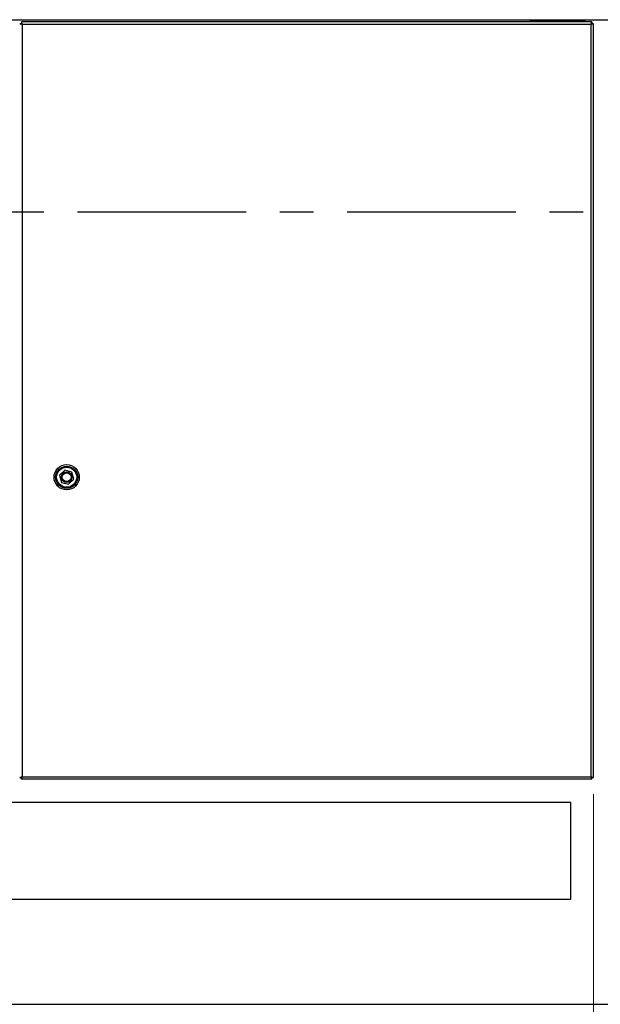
# Model space of a CAD drawing. Header units: millimetres. Extents: x 0 to 844, y -2 to 552.
# Tile 60 of 151: x 699 to 743, y 181 to 255. Entities that reach past the tile are written whole.
import ezdxf

# ---------------------------------------------------------------- set-up
doc = ezdxf.new("R2010")
doc.units = ezdxf.units.MM
doc.linetypes.add('CENTERX2', pattern=[20.32, 12.7, -2.54, 2.54, -2.54])
doc.styles.add('SLDTEXTSTYLE0', font='GOTHIC.TTF', dxfattribs={"width": 0.913})
doc.dimstyles.new('SLDDIMSTYLE5', dxfattribs={"dimtxt": 3.5, "dimasz": 3.9624, "dimexe": 0, "dimexo": 0.0625, "dimgap": 0.875, "dimtad": 0, "dimtih": 1, "dimtoh": 1, "dimdec": 1, "dimlfac": 10, "dimrnd": 1e-09, "dimzin": 12, "dimdsep": 46, "dimtxsty": 'SLDTEXTSTYLE0', "dimsah": 1, "dimcen": 0.09, "dimadec": 0, "dimazin": 3, "dimtfac": 1, "dimtdec": 1, "dimtofl": 0, "dimtmove": 0, "dimatfit": 3, "dimfxl": 1, "dimfrac": 2, "dimtolj": 1, "dimtzin": 12, "dimarcsym": 0})
doc.dimstyles.new('SLDDIMSTYLE6', dxfattribs={"dimtxt": 3.5, "dimasz": 3.9624, "dimexe": 0, "dimexo": 0.0625, "dimgap": 0.875, "dimtad": 0, "dimtih": 1, "dimtoh": 1, "dimdec": 1, "dimlfac": 10, "dimrnd": 1e-09, "dimzin": 4, "dimdsep": 46, "dimtxsty": 'SLDTEXTSTYLE0', "dimsah": 1, "dimcen": 0.09, "dimadec": 0, "dimazin": 1, "dimtfac": 1, "dimtdec": 1, "dimtofl": 0, "dimtmove": 0, "dimatfit": 3, "dimfxl": 1, "dimfrac": 2, "dimtolj": 1, "dimtzin": 12, "dimarcsym": 0})

# ---------------------------------------------------------------- blocks, each defined once
blk = doc.blocks.new('_D_12')
at = {"color": 7, "linetype": 'Continuous', "lineweight": 0}
for p, q in [((742.055, 196.436), (742.055, 164.618)), ((700.245, 172.834), (699.178, 172.834)), ((699.178, 172.834), (699.178, 167.278)), ((711.882, 172.834), (712.948, 172.834)), ((712.948, 172.834), (712.948, 167.278)), ((672.346, 167.793), (696.109, 167.793)), ((742.055, 167.793), (716.018, 167.793)), ((699.178, 167.278), (700.245, 167.278)), ((712.948, 167.278), (711.882, 167.278))]:
    blk.add_line(p, q, dxfattribs=at)
at = {"color": 7, "linetype": 'Continuous', "lineweight": 18}
for points in [[(672.346, 167.793), (676.308, 167.133), (676.308, 168.454)], [(742.055, 167.793), (738.093, 168.454), (738.093, 167.133)]]:
    blk.add_solid(points, dxfattribs=at)
at = {"color": 7, "linetype": 'Continuous', "lineweight": 18, "char_height": 3.5, "attachment_point": 1, "style": 'SLDTEXTSTYLE0'}
for s, insert in [('27.44', (700.245, 171.749)), ('697.1', (700.245, 166.512))]:
    blk.add_mtext(s, dxfattribs=dict(at, insert=insert))
blk = doc.blocks.new('_D_13')
at = {"color": 7, "linetype": 'Continuous', "lineweight": 0}
for p, q in [((756.046, 253.659), (756.046, 152.329)), ((709.932, 160.545), (708.865, 160.545)), ((708.865, 160.545), (708.865, 154.989)), ((721.569, 160.545), (722.636, 160.545)), ((722.636, 160.545), (722.636, 154.989)), ((672.346, 155.504), (705.796, 155.504)), ((756.046, 155.504), (725.705, 155.504)), ((708.865, 154.989), (709.932, 154.989)), ((722.636, 154.989), (721.569, 154.989))]:
    blk.add_line(p, q, dxfattribs=at)
at = {"color": 7, "linetype": 'Continuous', "lineweight": 18}
for points in [[(672.346, 155.504), (676.308, 154.844), (676.308, 156.164)], [(756.046, 155.504), (752.084, 156.164), (752.084, 154.844)]]:
    blk.add_solid(points, dxfattribs=at)
at = {"color": 7, "linetype": 'Continuous', "lineweight": 18, "char_height": 3.5, "attachment_point": 1, "style": 'SLDTEXTSTYLE0'}
for s, insert in [('32.95', (709.932, 159.459)), ('837.0', (709.932, 154.223))]:
    blk.add_mtext(s, dxfattribs=dict(at, insert=insert))
blk = doc.blocks.new('_D_19')
at = {"color": 7, "linetype": 'Continuous', "lineweight": 0}
for p, q in [((757.188, 281.95), (826.351, 281.95)), ((823.176, 281.95), (823.176, 246.504)), ((817.357, 245.793), (816.291, 245.793)), ((816.291, 245.793), (816.291, 240.237)), ((828.995, 245.793), (830.061, 245.793)), ((830.061, 245.793), (830.061, 240.237)), ((816.291, 240.237), (817.357, 240.237)), ((830.061, 240.237), (828.995, 240.237)), ((823.176, 197.57), (823.176, 235)), ((743.189, 197.57), (826.351, 197.57))]:
    blk.add_line(p, q, dxfattribs=at)
at = {"color": 7, "linetype": 'Continuous', "lineweight": 18}
for points in [[(823.176, 281.95), (822.516, 277.988), (823.836, 277.988)], [(823.176, 197.57), (823.836, 201.533), (822.516, 201.533)]]:
    blk.add_solid(points, dxfattribs=at)
at = {"color": 7, "linetype": 'Continuous', "lineweight": 18, "char_height": 3.5, "attachment_point": 1, "style": 'SLDTEXTSTYLE0'}
for s, insert in [('33.22', (817.357, 244.708)), ('843.8', (817.357, 239.471))]:
    blk.add_mtext(s, dxfattribs=dict(at, insert=insert))
blk = doc.blocks.new('_D_20')
at = {"color": 7, "linetype": 'Continuous', "lineweight": 0}
for p, q in [((588.646, 253.659), (588.646, 140.69)), ((756.046, 253.659), (756.046, 140.69)), ((666.158, 148.906), (665.092, 148.906)), ((665.092, 148.906), (665.092, 143.349)), ((677.796, 148.906), (678.862, 148.906)), ((678.862, 148.906), (678.862, 143.349)), ((588.646, 143.865), (662.022, 143.865)), ((665.092, 143.349), (666.158, 143.349)), ((678.862, 143.349), (677.796, 143.349)), ((756.046, 143.865), (681.932, 143.865))]:
    blk.add_line(p, q, dxfattribs=at)
at = {"color": 7, "linetype": 'Continuous', "lineweight": 18}
for points in [[(588.646, 143.865), (592.608, 143.204), (592.608, 144.525)], [(756.046, 143.865), (752.084, 144.525), (752.084, 143.204)]]:
    blk.add_solid(points, dxfattribs=at)
at = {"color": 7, "linetype": 'Continuous', "lineweight": 18, "char_height": 3.5, "attachment_point": 1, "style": 'SLDTEXTSTYLE0'}
for s, insert in [('65.91', (666.158, 147.82)), ('1674.0', (664.865, 142.583))]:
    blk.add_mtext(s, dxfattribs=dict(at, insert=insert))

msp = doc.modelspace()

# ---------------------------------------------------------------- linework, layer by layer
at = {"color": 7, "linetype": 'Continuous', "lineweight": 25}
for p, q in [((588.775, 254.8), (755.918, 254.8)), ((698.806, 254.491), (698.927, 254.491)), ((698.941, 254.626), (698.941, 254.504)), ((741.919, 254.627), (698.942, 254.627)), ((737.271, 254.8), (737.271, 254.627)), ((737.346, 254.8), (737.346, 254.627)), ((737.421, 254.8), (737.421, 254.739)), ((737.421, 254.739), (741.271, 254.739)), ((737.421, 254.739), (737.421, 254.627)), ((741.271, 254.739), (741.271, 254.8)), ((741.271, 254.627), (741.271, 254.739)), ((741.346, 254.627), (741.346, 254.8)), ((741.421, 254.627), (741.421, 254.8)), ((741.919, 254.627), (741.919, 254.505)), ((742.055, 254.491), (741.934, 254.491)), ((742.055, 197.706), (742.055, 254.491)), ((741.873, 254.444), (698.988, 254.444)), ((698.988, 254.444), (698.988, 197.753)), ((741.873, 197.753), (741.873, 254.444)), ((742.059, 248.175), (742.055, 248.175)), ((742.059, 248.023), (742.055, 248.023)), ((742.059, 244.025), (742.059, 248.175)), ((742.055, 244.173), (742.059, 244.173)), ((742.055, 244.097), (742.059, 244.09)), ((742.055, 244.025), (742.059, 244.025)), ((742.059, 231.675), (742.055, 231.675)), ((742.059, 231.523), (742.055, 231.523)), ((742.059, 227.525), (742.059, 231.675)), ((742.055, 227.673), (742.059, 227.673)), ((742.055, 227.525), (742.059, 227.525)), ((702.203, 220.861), (701.811, 220.469)), ((701.811, 220.469), (701.954, 219.933)), ((702.738, 220.717), (702.203, 220.861)), ((702.881, 220.182), (702.738, 220.717)), ((701.954, 219.933), (702.489, 219.79)), ((702.489, 219.79), (702.881, 220.182)), ((742.059, 208.175), (742.055, 208.175)), ((742.059, 208.023), (742.055, 208.023)), ((742.059, 204.025), (742.059, 208.175)), ((742.055, 204.173), (742.059, 204.173)), ((742.055, 204.025), (742.059, 204.025)), ((698.807, 197.705), (698.929, 197.705)), ((698.942, 197.57), (698.942, 197.692)), ((741.919, 197.57), (698.942, 197.57)), ((698.988, 197.753), (741.873, 197.753)), ((741.92, 197.572), (741.92, 197.692)), ((741.932, 197.705), (742.054, 197.705)), ((740.346, 195.825), (672.346, 195.825)), ((740.346, 188.525), (740.346, 195.825)), ((672.346, 188.525), (740.346, 188.525)), ((564.725, 180.62), (779.967, 180.62))]:
    msp.add_line(p, q, dxfattribs=at)
at = {"color": 7, "linetype": 'CENTERX2', "lineweight": 25}
msp.add_line((540.609, 240.325), (809.573, 240.325), dxfattribs=at)
at = {"color": 8, "linetype": 'Continuous', "lineweight": 25}
msp.add_line((742.059, 227.65), (742.055, 227.65), dxfattribs=at)
at = {"color": 7, "linetype": 'Continuous', "lineweight": 25}
for radius in [0.952, 0.832, 0.755, 0.4, 0.332]:
    msp.add_circle((702.346, 220.325), radius, dxfattribs=at)
for points, knots in [([(698.988, 254.444), (698.964, 254.451), (698.915, 254.463), (698.855, 254.477), (698.814, 254.487), (698.809, 254.49), (698.806, 254.491)], [0, 0, 0, 0, 0.263225, 0.517052, 0.762345, 1, 1, 1, 1]), ([(698.988, 254.444), (698.98, 254.451), (698.965, 254.463), (698.944, 254.477), (698.933, 254.485), (698.928, 254.489), (698.928, 254.49), (698.927, 254.491)], [0, 0, 0, 0, 0.287358, 0.546267, 0.781391, 0.892446, 1, 1, 1, 1]), ([(698.942, 254.504), (698.942, 254.504), (698.941, 254.503), (698.944, 254.499), (698.948, 254.493), (698.954, 254.484), (698.963, 254.474), (698.974, 254.459), (698.983, 254.45), (698.988, 254.444)], [0, 0, 0, 0, 0.078805, 0.234521, 0.316336, 0.423316, 0.638919, 0.761642, 1, 1, 1, 1]), ([(698.942, 254.623), (698.942, 254.621), (698.942, 254.617), (698.948, 254.589), (698.959, 254.546), (698.973, 254.494), (698.984, 254.459), (698.988, 254.444)], [0, 0, 0, 0, 0.145304, 0.364675, 0.589271, 0.820763, 1, 1, 1, 1]), ([(741.873, 254.444), (741.878, 254.464), (741.889, 254.506), (741.902, 254.561), (741.912, 254.603), (741.917, 254.624), (741.919, 254.626), (741.919, 254.627)], [0, 0, 0, 0, 0.216526, 0.440051, 0.658551, 0.872702, 1, 1, 1, 1]), ([(741.873, 254.444), (741.879, 254.452), (741.888, 254.464), (741.898, 254.478), (741.904, 254.486), (741.909, 254.493), (741.914, 254.5), (741.918, 254.505), (741.919, 254.505), (741.919, 254.505)], [0, 0, 0, 0, 0.286696, 0.402888, 0.51665, 0.62221, 0.721023, 0.909599, 1, 1, 1, 1]), ([(742.055, 254.491), (742.052, 254.49), (742.047, 254.487), (742.006, 254.477), (741.946, 254.464), (741.897, 254.451), (741.873, 254.444)], [0, 0, 0, 0, 0.238553, 0.48411, 0.73764, 1, 1, 1, 1]), ([(741.934, 254.491), (741.933, 254.49), (741.933, 254.489), (741.928, 254.485), (741.917, 254.477), (741.896, 254.463), (741.881, 254.451), (741.873, 254.444)], [0, 0, 0, 0, 0.107886, 0.219147, 0.454253, 0.712941, 1, 1, 1, 1]), ([(698.81, 197.706), (698.812, 197.706), (698.815, 197.706), (698.843, 197.712), (698.887, 197.723), (698.938, 197.737), (698.973, 197.748), (698.988, 197.753)], [0, 0, 0, 0, 0.145304, 0.364674, 0.589274, 0.820762, 1, 1, 1, 1]), ([(698.928, 197.706), (698.929, 197.706), (698.929, 197.706), (698.934, 197.708), (698.94, 197.713), (698.948, 197.719), (698.959, 197.727), (698.973, 197.739), (698.982, 197.747), (698.988, 197.753)], [0, 0, 0, 0, 0.078808, 0.234521, 0.316345, 0.423317, 0.638923, 0.761659, 1, 1, 1, 1]), ([(698.988, 197.753), (698.982, 197.728), (698.969, 197.679), (698.955, 197.619), (698.945, 197.578), (698.943, 197.573), (698.942, 197.57)], [0, 0, 0, 0, 0.263194, 0.517025, 0.762319, 1, 1, 1, 1]), ([(698.988, 197.753), (698.982, 197.745), (698.97, 197.729), (698.956, 197.708), (698.947, 197.697), (698.943, 197.692), (698.942, 197.692), (698.942, 197.692)], [0, 0, 0, 0, 0.2873, 0.546219, 0.781348, 0.892435, 1, 1, 1, 1]), ([(741.873, 197.753), (741.893, 197.747), (741.934, 197.734), (741.99, 197.719), (742.031, 197.709), (742.052, 197.705), (742.054, 197.706), (742.055, 197.706)], [0, 0, 0, 0, 0.216114, 0.442636, 0.661077, 0.871881, 1, 1, 1, 1]), ([(741.919, 197.57), (741.92, 197.573), (741.92, 197.577), (741.913, 197.609), (741.904, 197.644), (741.895, 197.677), (741.885, 197.714), (741.877, 197.74), (741.873, 197.753)], [0, 0, 0, 0, 0.223024, 0.4622, 0.589175, 0.720993, 0.857877, 1, 1, 1, 1]), ([(741.873, 197.753), (741.88, 197.746), (741.891, 197.736), (741.904, 197.725), (741.913, 197.719), (741.921, 197.712), (741.929, 197.707), (741.933, 197.705), (741.933, 197.706), (741.934, 197.706)], [0, 0, 0, 0, 0.28086, 0.394589, 0.506888, 0.605743, 0.78432, 0.926256, 1, 1, 1, 1]), ([(741.919, 197.692), (741.92, 197.692), (741.92, 197.692), (741.919, 197.695), (741.915, 197.7), (741.908, 197.71), (741.895, 197.729), (741.88, 197.744), (741.873, 197.753)], [0, 0, 0, 0, 0.097673, 0.199298, 0.307329, 0.423818, 0.68722, 1, 1, 1, 1])]:
    msp.add_open_spline(points, degree=3, knots=knots, dxfattribs=at)

# ---------------------------------------------------------------- dimensions: what is measured, and where the dimension line sits
at = {"color": 7, "linetype": 'Continuous', "lineweight": 18}
dim = msp.add_linear_dim(base=(823.176, 197.57), p1=(755.918, 281.95), p2=(741.919, 197.57), angle=90, dimstyle='SLDDIMSTYLE5', dxfattribs=at)
dim.commit()
dim.dimension.update_dxf_attribs({"geometry": '_D_19', "text_midpoint": (823.176, 240.752), "dimtype": 160})
for base, p1, p2, dimstyle, picture, middle in [((756.046, 143.865), (588.646, 254.929), (756.046, 254.929), 'SLDDIMSTYLE6', '_D_20', (671.977, 143.865)), ((672.346, 155.504), (756.046, 254.929), (672.346, 151.303), 'SLDDIMSTYLE6', '_D_13', (715.75, 155.504)), ((742.055, 167.793), (672.346, 151.303), (742.055, 197.706), 'SLDDIMSTYLE5', '_D_12', (706.063, 167.793))]:
    dim = msp.add_linear_dim(base=base, p1=p1, p2=p2, dimstyle=dimstyle, dxfattribs=at)
    dim.commit()
    dim.dimension.update_dxf_attribs({"geometry": picture, "text_midpoint": middle, "dimtype": 160})

doc.saveas('drawing.dxf')
